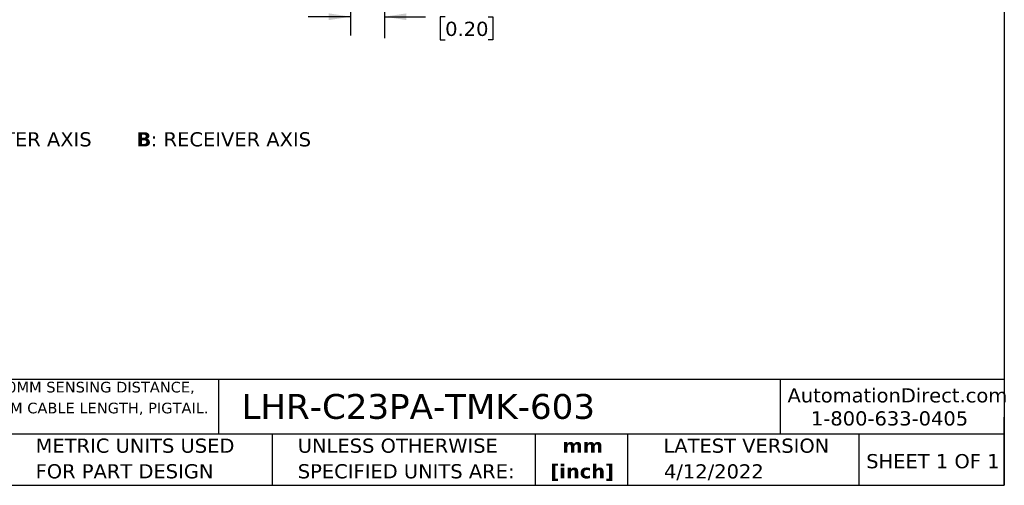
# Model space of a CAD drawing. Header units: millimetres. Extents: x 6 to 273, y 6 to 210.
# Tile 2 of 4: x 126 to 273, y 6 to 76. Entities that reach past the tile are written whole.
import ezdxf

# ---------------------------------------------------------------- set-up
doc = ezdxf.new("R2010")
doc.units = ezdxf.units.MM
doc.linetypes.add('SLD-Center', pattern=[19.05, 15.24, -1.27, 1.27, -1.27])
doc.linetypes.add('SLD-Solid', pattern=[0])
doc.layers.add('CENTER', color=40, linetype='SLD-Center')
doc.layers.add('DIMENSIONS', color=140, linetype='SLD-Solid', lineweight=25)
doc.layers.add('TEXT', color=140, linetype='SLD-Solid', lineweight=25)
doc.styles.add('SLDTEXTSTYLE0', font='VERDANAB.TTF')
doc.styles.add('SLDTEXTSTYLE1', font='VERDANA.TTF')
doc.dimstyles.new('SLDDIMSTYLE2', dxfattribs={"dimtxt": 2.158008, "dimasz": 3.302, "dimexe": 0, "dimexo": 0.0625, "dimgap": 0.539502, "dimtad": 0, "dimtih": 1, "dimtoh": 1, "dimrnd": 1e-09, "dimzin": 4, "dimdsep": 46, "dimtxsty": 'SLDTEXTSTYLE1', "dimsah": 1, "dimcen": 0.09, "dimadec": 0, "dimazin": 1, "dimtfac": 1, "dimtmove": 0, "dimatfit": 0, "dimfxl": 0, "dimfrac": 2, "dimtolj": 1, "dimtzin": 12, "dimarcsym": 0})

# ---------------------------------------------------------------- blocks, each defined once
blk = doc.blocks.new('SW_NOTE_0')
at = {"layer": 'TEXT', "color": 0, "char_height": 1.5875, "attachment_point": 1, "style": 'SLDTEXTSTYLE1'}
for s, insert in [('CONTRINEX PHOTOELECTRIC SENSOR, RECTANGULAR, DIFFUSE WITH BACKGROUND SUPPRESSION, 15-250MM SENSING DISTANCE, ', (0, 2.02)), ('COMPLEMENTARY LIGHT-ON/DARK-ON, PNP, TEACH-IN BUTTON, 1000 HZ SWITCHING FREQUENCY, 6.5FT/2M CABLE LENGTH, PIGTAIL.', (0, -1.1))]:
    blk.add_mtext(s, dxfattribs=dict(at, insert=insert))
blk = doc.blocks.new('SW_NOTE_0_1')
at = {"layer": 'TEXT', "color": 0, "char_height": 2.117, "attachment_point": 2, "style": 'SLDTEXTSTYLE0'}
for s, insert in [('mm', (2.84, 2.69)), ('[inch]', (2.76, -1.13))]:
    blk.add_mtext(s, dxfattribs=dict(at, insert=insert))
blk = doc.blocks.new('SW_NOTE_0_2')
at = {"layer": 'TEXT', "color": 0, "char_height": 2.1167, "attachment_point": 1, "style": 'SLDTEXTSTYLE1'}
for s, insert in [('UNLESS OTHERWISE ', (0, 2.69)), ('SPECIFIED UNITS ARE:', (0, -1.13))]:
    blk.add_mtext(s, dxfattribs=dict(at, insert=insert))
blk = doc.blocks.new('SW_NOTE_0_6')
at = {"layer": 'TEXT', "color": 0, "char_height": 2.1167, "attachment_point": 1, "style": 'SLDTEXTSTYLE1'}
for s, insert in [('METRIC UNITS USED ', (0, 2.69)), ('FOR PART DESIGN', (0, -1.13))]:
    blk.add_mtext(s, dxfattribs=dict(at, insert=insert))
blk = doc.blocks.new('_D_4')
at = {"layer": 'DIMENSIONS'}
for p, q in [((180.53, 93.32), (180.53, 73.11)), ((175.53, 76.29), (169.18, 76.29)), ((180.53, 76.29), (186.67, 76.29)), ((189.6, 76.29), (188.87, 76.29)), ((188.87, 76.29), (188.87, 72.86)), ((196.01, 76.29), (196.73, 76.29)), ((196.73, 76.29), (196.73, 72.86)), ((188.87, 72.86), (189.6, 72.86)), ((196.73, 72.86), (196.01, 72.86))]:
    blk.add_line(p, q, dxfattribs=at)
for points in [[(175.53, 76.29), (172.23, 76.79), (172.23, 75.78)], [(180.53, 76.29), (183.83, 75.78), (183.83, 76.79)]]:
    blk.add_solid(points, dxfattribs=at)
at = {"layer": 'DIMENSIONS', "char_height": 2.117, "attachment_point": 1, "style": 'SLDTEXTSTYLE1'}
for s, insert in [('5.0', (190.49, 79.46)), ('0.20', (189.6, 75.54))]:
    blk.add_mtext(s, dxfattribs=dict(at, insert=insert))
blk = doc.blocks.new('SW_NOTE_0_7')
at = {"layer": 'TEXT', "color": 0, "attachment_point": 1}
for s, insert, char_height, style in [('A', (0, 2.69), 2.12, 'SLDTEXTSTYLE0'), (': EMITTER AXIS      ', (2.19, 2.69), 2.1167, 'SLDTEXTSTYLE1'), ('B', (30.97, 2.69), 2.12, 'SLDTEXTSTYLE0'), (': RECEIVER AXIS', (33.12, 2.69), 2.1167, 'SLDTEXTSTYLE1')]:
    blk.add_mtext(s, dxfattribs=dict(at, insert=insert, char_height=char_height, style=style))

msp = doc.modelspace()

# ---------------------------------------------------------------- linework, layer by layer
at = {"layer": 'CENTER'}
msp.add_line((175.527, 73.504), (175.527, 92.714), dxfattribs=at)
at = {"layer": 'TEXT'}
for p, q in [((273.05, 209.55), (273.05, 6.35)), ((273.05, 22.126), (6.35, 22.126)), ((155.759, 22.126), (155.759, 13.97)), ((239.575, 22.126), (239.575, 13.97)), ((273.05, 6.35), (273.05, 16.51)), ((273.05, 13.97), (6.35, 13.97)), ((163.78, 13.97), (163.78, 6.35)), ((203.024, 13.97), (203.024, 6.35)), ((216.812, 13.97), (216.812, 6.35)), ((251.349, 13.97), (251.349, 6.35)), ((6.35, 6.35), (273.05, 6.35))]:
    msp.add_line(p, q, dxfattribs=at)

# ---------------------------------------------------------------- block references
for name, p in [('SW_NOTE_0_7', (112.557, 56.361)), ('SW_NOTE_0', (7.966, 19.777)), ('SW_NOTE_0_6', (128.478, 10.635)), ('SW_NOTE_0_2', (167.608, 10.635)), ('SW_NOTE_0_1', (207.286, 10.633))]:
    msp.add_blockref(name, p, dxfattribs=at)

# ---------------------------------------------------------------- texts
at = {"layer": 'TEXT', "style": 'SLDTEXTSTYLE1'}
for s, insert, char_height, attachment_point in [('AutomationDirect.com', (240.695, 20.836), 2.11667, 1), ('LHR-C23PA-TMK-603', (159.208, 19.975), 3.70417, 1), ('1-800-633-0405', (244.192, 17.397), 2.11667, 1), ('LATEST VERSION', (234.552, 13.324), 2.11667, 2), ('SHEET 1 OF 1', (252.441, 11.011), 2.11667, 1), ('4/12/2022', (229.701, 9.487), 2.1167, 2)]:
    msp.add_mtext(s, dxfattribs=dict(at, insert=insert, char_height=char_height, attachment_point=attachment_point))

# ---------------------------------------------------------------- dimensions: what is measured, and where the dimension line sits
at = {"layer": 'DIMENSIONS'}
dim = msp.add_linear_dim(base=(180.527, 76.285), p1=(175.527, 73.504), p2=(180.527, 94.594), dimstyle='SLDDIMSTYLE2', dxfattribs=at)
dim.commit()
dim.dimension.update_dxf_attribs({"geometry": '_D_4', "text_midpoint": (192.803, 76.285), "dimtype": 160})

doc.saveas('drawing.dxf')
